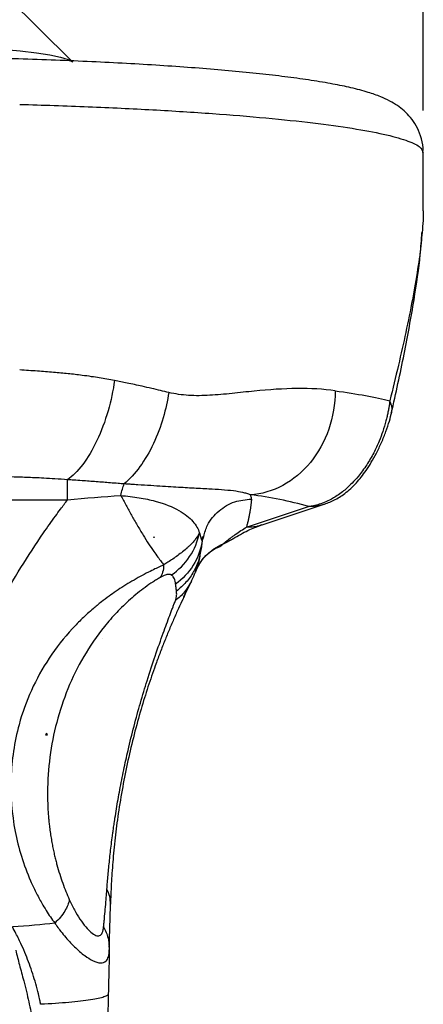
# Model space of a CAD drawing. Header units: millimetres. Extents: x 13 to 546, y 13 to 419.
# Tile 14 of 23: x 340 to 364, y 270 to 329. Entities that reach past the tile are written whole.
import ezdxf

# ---------------------------------------------------------------- set-up
doc = ezdxf.new("R2010")
doc.units = ezdxf.units.MM
doc.header["$LTSCALE"] = 2
doc.linetypes.add('SLD-Solid', pattern=[0])
doc.layers.add('DIMENSIONS', color=140, linetype='SLD-Solid', lineweight=25)
doc.styles.add('SLDTEXTSTYLE0', font='VERDANA.TTF')
doc.dimstyles.new('SLDDIMSTYLE1', dxfattribs={"dimtxt": 4.316016, "dimasz": 6.604, "dimexe": 0, "dimexo": 0.0625, "dimgap": 1.079004, "dimtad": 0, "dimtih": 1, "dimtoh": 1, "dimrnd": 1e-09, "dimzin": 4, "dimdsep": 46, "dimtxsty": 'SLDTEXTSTYLE0', "dimsah": 1, "dimcen": 0.09, "dimadec": 0, "dimazin": 1, "dimtfac": 1, "dimtofl": 0, "dimtmove": 0, "dimatfit": 3, "dimfxl": 0, "dimfrac": 2, "dimtolj": 1, "dimtzin": 12, "dimarcsym": 0})

# ---------------------------------------------------------------- blocks, each defined once
blk = doc.blocks.new('_D_5')
at = {"layer": 'DIMENSIONS'}
for p, q in [((293.777, 323.906), (293.777, 372.516)), ((363.777, 323.906), (363.777, 372.516)), ((293.777, 366.166), (317.739, 366.166)), ((323.587, 366.166), (322.138, 366.166)), ((322.138, 366.166), (322.138, 359.306)), ((336.412, 366.166), (337.862, 366.166)), ((337.862, 366.166), (337.862, 359.306)), ((363.777, 366.166), (342.261, 366.166)), ((322.138, 359.306), (323.587, 359.306)), ((337.862, 359.306), (336.412, 359.306))]:
    blk.add_line(p, q, dxfattribs=at)
for points in [[(293.777, 366.166), (300.381, 365.15), (300.381, 367.182)], [(363.777, 366.166), (357.173, 367.182), (357.173, 365.15)]]:
    blk.add_solid(points, dxfattribs=at)
at = {"layer": 'DIMENSIONS', "char_height": 4.2333, "attachment_point": 1, "style": 'SLDTEXTSTYLE0'}
for s, insert in [('70.0', (323.587, 372.509)), ('2.76', (323.587, 364.683))]:
    blk.add_mtext(s, dxfattribs=dict(at, insert=insert))

msp = doc.modelspace()

# ---------------------------------------------------------------- linework, layer by layer
for p, q in [((342.641, 326.882), (338.655, 330.837)), ((363.777, 317.869), (363.777, 321.366)), ((328.777, 300.487), (342.4, 300.486)), ((353.148, 298.84), (356.885, 300.072)), ((354.087, 298.979), (357.824, 300.211)), ((350.329, 298.502), (350.436, 298.141)), ((347.606, 298.214), (347.565, 298.214)), ((347.606, 298.248), (347.606, 298.214)), ((350.436, 298.141), (350.482, 297.986)), ((350.479, 298.139), (350.544, 298.292)), ((350.482, 297.986), (350.58, 298.28)), ((351.389, 297.634), (352.27, 298.099)), ((351.757, 297.837), (352.258, 298.092)), ((350.446, 297.646), (350.369, 297.277)), ((350.116, 296.258), (350.086, 296.133)), ((349.841, 295.574), (349.736, 295.414)), ((349.39, 294.645), (349.78, 295.465)), ((344.474, 292.127), (344.473, 292.127)), ((344.474, 292.127), (344.474, 292.129)), ((341.126, 286.335), (341.077, 286.335)), ((341.126, 286.335), (341.126, 286.456)), ((341.171, 286.335), (341.126, 286.335)), ((344.889, 273.587), (344.908, 273.412))]:
    msp.add_line(p, q)
at = {"flags": 128}
msp.add_lwpolyline([(338.412, 327.587), (339.545, 327.481), (340.526, 327.364), (341.342, 327.239), (341.982, 327.105), (342.436, 326.966), (342.699, 326.823), (342.715, 326.809)], dxfattribs=at)
msp.add_arc((351.003, 280.207), 20.717, 73.50645, 83.38795)
msp.add_ellipse((360.149, 280.797), major_axis=(17.421, -8.483), ratio=0.943705, start_param=2.958705, end_param=2.958788)
for points, knots in [([(363.755, 321.367), (363.761, 321.464), (363.782, 321.809), (363.636, 322.378), (363.365, 322.998), (363.008, 323.501), (362.613, 323.901), (362.191, 324.223), (361.724, 324.498), (361.156, 324.757), (360.413, 325.017), (359.48, 325.263), (358.344, 325.499), (357.086, 325.711), (355.675, 325.908), (354.157, 326.088), (352.524, 326.253), (350.778, 326.405), (348.923, 326.544), (346.966, 326.669), (344.917, 326.781), (342.785, 326.879), (340.58, 326.963), (338.313, 327.032), (336.564, 327.074), (335.571, 327.091), (335.361, 327.095)], [0, 0, 0, 0, 0.008438, 0.029858, 0.050446, 0.070958, 0.092272, 0.115626, 0.142924, 0.177337, 0.225125, 0.285817, 0.34113, 0.399655, 0.455521, 0.510056, 0.563856, 0.617206, 0.670264, 0.723121, 0.775837, 0.828452, 0.880991, 0.933476, 0.985921, 1, 1, 1, 1]), ([(339.521, 324.269), (340.909, 324.225), (343.686, 324.137), (347.567, 323.948), (351.16, 323.722), (354.391, 323.457), (357.214, 323.158), (359.582, 322.831), (361.46, 322.481), (362.803, 322.112), (363.633, 321.739), (363.721, 321.488), (363.764, 321.366)], [0, 0, 0, 0, 0.1005236, 0.2010472, 0.3015708, 0.4020944, 0.502618, 0.6031416, 0.7036652, 0.8041888, 0.9047124, 1, 1, 1, 1]), ([(363.765, 317.869), (363.768, 317.679), (363.775, 317.288), (363.727, 316.801), (363.702, 316.552)], [0, 0, 0, 0, 0.487941, 1, 1, 1, 1]), ([(363.702, 316.552), (363.687, 316.351), (363.638, 315.684), (363.443, 314.335), (363.134, 312.537), (362.738, 310.591), (362.285, 308.562), (361.942, 307.16), (361.768, 306.446)], [0, 0, 0, 0, 0.075442, 0.25043, 0.438546, 0.627898, 0.81023, 1, 1, 1, 1]), ([(361.863, 305.695), (362.127, 306.89), (362.646, 309.236), (363.22, 312.416), (363.588, 314.872), (363.664, 316.121), (363.69, 316.552)], [0, 0, 0, 0, 0.30526, 0.599599, 0.862029, 1, 1, 1, 1]), ([(345.22, 307.66), (345.067, 307.687), (344.763, 307.741), (344.303, 307.816), (343.808, 307.896), (343.186, 307.982), (342.426, 308.069), (341.532, 308.154), (340.564, 308.228), (339.879, 308.269), (339.521, 308.291)], [0, 0, 0, 0, 0.083756, 0.167085, 0.250006, 0.351055, 0.500017, 0.651219, 0.817916, 1, 1, 1, 1]), ([(345.22, 307.66), (345.138, 307.073), (345.008, 306.448), (344.651, 305.209), (344.424, 304.597), (343.902, 303.492), (343.608, 303), (343.004, 302.205), (342.695, 301.901), (342.401, 301.693)], [0, 0, 0, 0, 0.25, 0.25, 0.5, 0.5, 0.75, 0.75, 1, 1, 1, 1]), ([(348.48, 306.938), (348.316, 306.977), (347.977, 307.057), (347.443, 307.182), (346.774, 307.335), (346.031, 307.497), (345.472, 307.61), (345.22, 307.66)], [0, 0, 0, 0, 0.155701, 0.322346, 0.500009, 0.774593, 1, 1, 1, 1]), ([(348.48, 306.938), (348.409, 306.453), (348.299, 305.938), (347.992, 304.894), (347.794, 304.365), (347.32, 303.364), (347.044, 302.891), (346.446, 302.065), (346.125, 301.712), (345.803, 301.435)], [0, 0, 0, 0, 0.25, 0.25, 0.5, 0.5, 0.75, 0.75, 1, 1, 1, 1]), ([(358.481, 307.04), (357.776, 307.139), (357.007, 307.185), (355.373, 307.169), (354.508, 307.107), (353.179, 306.976), (352.73, 306.926), (351.834, 306.834), (351.386, 306.792), (350.509, 306.743), (350.081, 306.737), (349.466, 306.775), (349.267, 306.796), (348.872, 306.854), (348.678, 306.892), (348.48, 306.938)], [0, 0, 0, 0, 0.25, 0.25, 0.5, 0.5, 0.625, 0.625, 0.75, 0.75, 0.875, 0.875, 0.9375, 0.9375, 1, 1, 1, 1]), ([(358.481, 307.04), (358.481, 306.258), (358.348, 305.469), (357.838, 303.995), (357.461, 303.312), (356.518, 302.154), (355.953, 301.68), (354.722, 301.014), (354.055, 300.823), (353.389, 300.787)], [0, 0, 0, 0, 0.25, 0.25, 0.5, 0.5, 0.75, 0.75, 1, 1, 1, 1]), ([(361.768, 306.446), (361.759, 306.371), (361.74, 306.219), (361.702, 305.985), (361.656, 305.742), (361.6, 305.49), (361.504, 305.107), (361.354, 304.607), (361.11, 303.958), (360.79, 303.274), (360.371, 302.554), (359.928, 301.949), (359.458, 301.428), (358.956, 300.974), (358.427, 300.61), (357.938, 300.361), (357.539, 300.212), (357.194, 300.119), (356.983, 300.087), (356.885, 300.072)], [0, 0, 0, 0, 0.023451, 0.047622, 0.072563, 0.098343, 0.124956, 0.189232, 0.249841, 0.325062, 0.408963, 0.50016, 0.5655, 0.649315, 0.750153, 0.82512, 0.891419, 0.949591, 1, 1, 1, 1]), ([(361.85, 305.73), (361.863, 305.76), (361.96, 305.976), (361.857, 306.228), (361.768, 306.446)], [0, 0, 0, 0, 0.137968, 1, 1, 1, 1]), ([(357.762, 300.191), (357.981, 300.272), (358.451, 300.447), (359.098, 300.866), (359.729, 301.441), (360.36, 302.236), (360.876, 303.099), (361.273, 303.934), (361.539, 304.596), (361.749, 305.226), (361.837, 305.584), (361.88, 305.761)], [0, 0, 0, 0, 0.117339, 0.252458, 0.407401, 0.539109, 0.686111, 0.76474, 0.844299, 0.92289, 1, 1, 1, 1]), ([(342.401, 301.693), (342.146, 301.71), (341.672, 301.743), (341.011, 301.78), (340.278, 301.815), (339.428, 301.847), (338.127, 301.884), (336.456, 301.914), (335.12, 301.924), (334.422, 301.929)], [0, 0, 0, 0, 0.096406, 0.179738, 0.250002, 0.373348, 0.50001, 0.739141, 1, 1, 1, 1]), ([(342.4, 300.486), (342.4, 300.752), (342.401, 300.993), (342.401, 301.402), (342.401, 301.57), (342.401, 301.693)], [0, 0, 0, 0, 0.5, 0.5, 1, 1, 1, 1]), ([(345.803, 301.435), (345.68, 301.445), (345.403, 301.467), (344.987, 301.501), (344.55, 301.536), (343.983, 301.58), (343.391, 301.625), (342.815, 301.665), (342.526, 301.685), (342.401, 301.693)], [0, 0, 0, 0, 0.111337, 0.250002, 0.372958, 0.500007, 0.749997, 0.891429, 1, 1, 1, 1]), ([(353.389, 300.787), (353.354, 300.799), (353.285, 300.823), (353.135, 300.869), (352.854, 300.94), (352.374, 301.021), (351.696, 301.084), (350.871, 301.131), (349.931, 301.179), (348.781, 301.246), (347.662, 301.32), (346.76, 301.377), (346.28, 301.407), (346.004, 301.423), (345.864, 301.431), (345.803, 301.435)], [0, 0, 0, 0, 0.03125, 0.062501, 0.125, 0.249983, 0.383465, 0.499987, 0.631693, 0.749997, 0.874998, 0.937499, 0.96875, 0.986244, 1, 1, 1, 1]), ([(337.196, 291.985), (337.3, 292.2), (337.484, 292.581), (337.86, 293.336), (338.534, 294.614), (339.579, 296.422), (340.711, 298.158), (341.525, 299.312), (342.013, 299.973), (342.26, 300.3), (342.4, 300.486)], [0, 0, 0, 0, 0.070553, 0.125, 0.249998, 0.499998, 0.749999, 0.875, 0.92881, 1, 1, 1, 1]), ([(345.594, 300.739), (345.98, 300.71), (346.351, 300.665), (347.042, 300.552), (347.363, 300.483), (348.241, 300.248), (348.712, 300.056), (349.451, 299.638), (349.723, 299.413), (350.122, 298.956), (350.249, 298.723), (350.329, 298.502)], [0, 0, 0, 0, 0.125, 0.125, 0.25, 0.25, 0.5, 0.5, 0.75, 0.75, 1, 1, 1, 1]), ([(345.594, 300.739), (345.646, 300.641), (345.752, 300.442), (345.912, 300.146), (346.075, 299.849), (346.242, 299.55), (346.412, 299.251), (346.586, 298.952), (346.762, 298.655), (346.991, 298.274), (347.263, 297.841), (347.56, 297.401), (347.811, 297.049), (348.01, 296.779), (348.123, 296.631), (348.172, 296.565)], [0, 0, 0, 0, 0.056484, 0.114667, 0.174557, 0.236162, 0.299493, 0.364567, 0.431401, 0.500014, 0.629373, 0.750011, 0.851414, 0.934804, 1, 1, 1, 1]), ([(350.58, 298.28), (350.643, 298.515), (350.802, 299.105), (351.464, 299.859), (352.4, 300.427), (353.107, 300.496), (353.448, 300.53)], [0, 0, 0, 0, 0.184539, 0.463952, 0.741456, 1, 1, 1, 1]), ([(353.448, 300.53), (353.444, 300.483), (353.439, 300.421), (353.433, 300.365), (353.431, 300.34), (353.43, 300.329), (353.429, 300.324), (353.429, 300.321), (353.429, 300.32), (353.429, 300.319), (353.429, 300.319), (353.425, 300.283), (353.42, 300.231), (353.412, 300.169), (353.409, 300.143), (353.407, 300.125), (353.406, 300.116), (353.396, 300.038), (353.381, 299.933), (353.361, 299.809), (353.351, 299.747), (353.345, 299.716), (353.343, 299.7), (353.342, 299.694), (353.341, 299.689), (353.34, 299.687), (353.327, 299.61), (353.306, 299.501), (353.281, 299.38), (353.268, 299.32), (353.261, 299.291), (353.258, 299.277), (353.257, 299.27), (353.256, 299.266), (353.255, 299.264), (353.248, 299.231), (353.236, 299.181), (353.22, 299.118), (353.212, 299.085), (353.207, 299.068), (353.205, 299.059), (353.204, 299.055), (353.204, 299.053), (353.203, 299.052), (353.203, 299.052), (353.203, 299.051), (353.191, 299.004), (353.173, 298.934), (353.148, 298.84)], [0, 0, 0, 0, 0.0625, 0.09375, 0.109375, 0.117187, 0.121094, 0.123047, 0.124023, 0.124023, 0.125, 0.125, 0.1875, 0.21875, 0.234375, 0.234375, 0.25, 0.25, 0.375, 0.4375, 0.46875, 0.484375, 0.492188, 0.496094, 0.496094, 0.5, 0.5, 0.625, 0.6875, 0.71875, 0.734375, 0.742188, 0.746094, 0.746094, 0.75, 0.75, 0.8125, 0.84375, 0.859375, 0.867188, 0.871094, 0.873047, 0.874023, 0.874512, 0.874512, 0.875, 0.875, 1, 1, 1, 1]), ([(353.448, 300.53), (353.45, 300.549), (353.45, 300.578), (353.447, 300.612), (353.445, 300.63), (353.443, 300.638), (353.442, 300.643), (353.442, 300.645), (353.442, 300.646), (353.442, 300.646), (353.432, 300.697), (353.414, 300.743), (353.389, 300.787)], [0, 0, 0, 0, 0.25, 0.375, 0.4375, 0.46875, 0.484375, 0.492187, 0.492187, 0.5, 0.5, 1, 1, 1, 1]), ([(350.329, 298.502), (350.31, 298.465), (350.273, 298.394), (350.207, 298.287), (350.136, 298.184), (350.061, 298.086), (349.983, 297.992), (349.903, 297.902), (349.823, 297.818), (349.745, 297.74), (349.67, 297.668), (349.535, 297.542), (349.328, 297.365), (349.031, 297.139), (348.734, 296.928), (348.449, 296.736), (348.26, 296.619), (348.172, 296.565)], [0, 0, 0, 0, 0.065423, 0.127644, 0.186579, 0.242153, 0.294269, 0.342856, 0.387818, 0.429053, 0.466464, 0.499944, 0.621134, 0.732576, 0.833561, 0.922973, 1, 1, 1, 1]), ([(348.641, 295.962), (349.061, 296.248), (349.442, 296.628), (350.027, 297.507), (350.229, 298.005), (350.329, 298.502)], [0, 0, 0, 0, 0.5, 0.5, 1, 1, 1, 1]), ([(351.757, 297.837), (351.811, 297.882), (351.912, 297.967), (352.052, 298.078), (352.188, 298.184), (352.329, 298.289), (352.545, 298.446), (352.823, 298.637), (353.04, 298.772), (353.148, 298.84)], [0, 0, 0, 0, 0.10858, 0.203819, 0.285715, 0.390517, 0.500001, 0.749586, 1, 1, 1, 1]), ([(352.336, 298.145), (352.642, 298.322), (353.256, 298.678), (353.8, 298.875), (354.073, 298.974)], [0, 0, 0, 0, 0.499803, 1, 1, 1, 1]), ([(354.083, 298.988), (354.063, 298.978), (353.78, 298.836), (353.452, 298.838), (353.148, 298.84)], [0, 0, 0, 0, 0.07094, 1, 1, 1, 1]), ([(350.482, 297.986), (350.407, 297.49), (350.227, 296.99), (349.676, 296.1), (349.306, 295.713), (348.893, 295.419)], [0, 0, 0, 0, 0.5, 0.5, 1, 1, 1, 1]), ([(352.258, 298.092), (352.261, 298.094), (352.293, 298.11), (352.318, 298.135), (352.341, 298.158)], [0, 0, 0, 0, 0.103061, 1, 1, 1, 1]), ([(350.061, 296.094), (350.162, 296.314), (350.37, 296.767), (350.798, 297.225), (351.128, 297.47), (351.243, 297.52), (351.273, 297.533)], [0, 0, 0, 0, 0.277517, 0.569403, 0.887578, 1, 1, 1, 1]), ([(350.086, 296.133), (350.218, 296.479), (350.427, 296.827), (350.999, 297.428), (351.361, 297.677), (351.757, 297.837)], [0, 0, 0, 0, 0.5, 0.5, 1, 1, 1, 1]), ([(351.264, 297.551), (351.335, 297.578), (351.536, 297.653), (351.67, 297.765), (351.757, 297.837)], [0, 0, 0, 0, 0.3500927, 1, 1, 1, 1]), ([(350.369, 297.277), (350.346, 297.147), (350.277, 296.759), (349.991, 296.157), (349.545, 295.503), (349.144, 295.159), (348.945, 294.989)], [0, 0, 0, 0, 0.143918, 0.431193, 0.718472, 1, 1, 1, 1]), ([(349.822, 295.535), (349.964, 295.862), (350.274, 296.571), (350.349, 297.034), (350.39, 297.282)], [0, 0, 0, 0, 0.4621379, 1, 1, 1, 1]), ([(348.172, 296.565), (348.101, 296.533), (347.93, 296.454), (347.625, 296.312), (347.227, 296.116), (346.763, 295.872), (346.27, 295.592), (345.785, 295.295), (345.325, 294.995), (344.872, 294.678), (344.411, 294.327), (343.868, 293.881), (343.283, 293.351), (342.347, 292.396), (341.242, 290.988), (340.168, 289.039), (339.307, 286.633), (338.874, 283.75), (339.088, 281.064), (339.605, 279.008), (340.055, 277.799), (340.491, 276.872), (340.806, 276.286), (341.103, 275.791), (341.363, 275.391), (341.542, 275.144), (341.63, 275.022)], [0, 0, 0, 0, 0.009929, 0.023755, 0.041334, 0.06249, 0.083779, 0.10458, 0.124964, 0.143539, 0.164412, 0.187545, 0.219541, 0.250075, 0.333668, 0.41689, 0.500375, 0.624513, 0.750054, 0.811048, 0.875025, 0.905296, 0.937509, 0.958743, 0.979572, 1, 1, 1, 1]), ([(347.966, 295.812), (347.893, 295.768), (347.746, 295.682), (347.443, 295.489), (346.907, 295.118), (346.157, 294.512), (345.336, 293.716), (344.352, 292.586), (343.319, 291.07), (342.373, 289.135), (341.699, 287.107), (341.292, 285.017), (341.173, 283.25), (341.206, 282.018), (341.25, 281.419), (341.283, 281.071), (341.303, 280.897), (341.315, 280.797)], [0, 0, 0, 0, 0.015633, 0.031263, 0.062506, 0.124917, 0.187396, 0.249928, 0.374883, 0.499904, 0.624957, 0.749955, 0.874955, 0.937474, 0.968737, 0.98205, 1, 1, 1, 1]), ([(348.641, 295.962), (348.629, 295.968), (348.605, 295.98), (348.551, 296), (348.456, 296.005), (348.309, 295.973), (348.158, 295.912), (348.067, 295.867), (348.011, 295.837), (347.981, 295.82), (347.966, 295.812)], [0, 0, 0, 0, 0.1251404, 0.2501985, 0.5003578, 0.7500847, 0.8749638, 0.9374692, 0.968727, 1, 1, 1, 1]), ([(348.893, 295.419), (348.889, 295.447), (348.881, 295.504), (348.858, 295.611), (348.821, 295.735), (348.762, 295.843), (348.7, 295.916), (348.661, 295.947), (348.641, 295.962)], [0, 0, 0, 0, 0.125002, 0.250004, 0.500008, 0.75, 0.875001, 1, 1, 1, 1]), ([(349.736, 295.414), (349.641, 295.252), (349.418, 294.873), (349.075, 294.586), (348.879, 294.421)], [0, 0, 0, 0, 0.42702, 1, 1, 1, 1]), ([(348.879, 294.421), (348.89, 294.453), (348.913, 294.516), (348.938, 294.624), (348.954, 294.745), (348.957, 294.874), (348.949, 294.951), (348.945, 294.989)], [0, 0, 0, 0, 0.124998, 0.250008, 0.499994, 0.749995, 1, 1, 1, 1]), ([(348.945, 294.989), (348.936, 295.063), (348.918, 295.209), (348.901, 295.349), (348.893, 295.419)], [0, 0, 0, 0, 0.500595, 1, 1, 1, 1]), ([(349.464, 294.802), (349.421, 294.714), (349.293, 294.446), (349.063, 293.946), (348.777, 293.305), (348.491, 292.632), (348.212, 291.945), (347.941, 291.247), (347.616, 290.369), (347.24, 289.275), (346.808, 287.887), (346.396, 286.393), (346.019, 284.808), (345.696, 283.195), (345.439, 281.627), (345.243, 280.109), (345.13, 278.932), (345.063, 278.023), (345.024, 277.376), (344.995, 276.749), (344.983, 276.351), (344.977, 276.153)], [0, 0, 0, 0, 0.026803, 0.081537, 0.136231, 0.188544, 0.235708, 0.280778, 0.32396, 0.393483, 0.459164, 0.527404, 0.594366, 0.660817, 0.72957, 0.795149, 0.864774, 0.898037, 0.932398, 0.966199, 1, 1, 1, 1]), ([(345.168, 280.797), (345.183, 280.902), (345.208, 281.081), (345.264, 281.443), (345.364, 282.076), (345.532, 283.039), (345.766, 284.227), (346.053, 285.525), (346.394, 286.904), (346.786, 288.321), (347.222, 289.762), (347.693, 291.19), (348.071, 292.258), (348.352, 293.024), (348.51, 293.447), (348.63, 293.768), (348.714, 293.988), (348.796, 294.207), (348.85, 294.345), (348.879, 294.421)], [0, 0, 0, 0, 0.018236, 0.03127, 0.062537, 0.12503, 0.188206, 0.249985, 0.329078, 0.411439, 0.49998, 0.617374, 0.74987, 0.810796, 0.87493, 0.905658, 0.937465, 0.965542, 1, 1, 1, 1]), ([(341.315, 280.797), (341.331, 280.67), (341.364, 280.421), (341.422, 280.058), (341.483, 279.714), (341.548, 279.389), (341.616, 279.083), (341.686, 278.796), (341.785, 278.421), (341.92, 277.961), (342.101, 277.427), (342.294, 276.92), (342.434, 276.601), (342.503, 276.444)], [0, 0, 0, 0, 0.082394, 0.16112, 0.236186, 0.307599, 0.375372, 0.439514, 0.500041, 0.629824, 0.756293, 0.879622, 1, 1, 1, 1]), ([(344.763, 277.064), (344.774, 277.202), (344.795, 277.477), (344.844, 278.051), (344.917, 278.802), (345.009, 279.603), (345.084, 280.191), (345.131, 280.535), (345.155, 280.71), (345.168, 280.797)], [0, 0, 0, 0, 0.125015, 0.250031, 0.500012, 0.749972, 0.874982, 0.93749, 1, 1, 1, 1]), ([(344.565, 274.805), (344.573, 274.887), (344.59, 275.052), (344.623, 275.395), (344.664, 275.844), (344.705, 276.329), (344.738, 276.739), (344.755, 276.956), (344.763, 277.064)], [0, 0, 0, 0, 0.1250064, 0.2500134, 0.5000075, 0.7499913, 0.8749975, 1, 1, 1, 1]), ([(342.503, 276.444), (342.468, 276.225), (342.375, 275.986), (342.078, 275.501), (341.873, 275.255), (341.63, 275.022)], [0, 0, 0, 0, 0.5, 0.5, 1, 1, 1, 1]), ([(342.503, 276.444), (342.553, 276.336), (342.654, 276.12), (342.867, 275.71), (343.147, 275.243), (343.485, 274.782), (343.813, 274.443), (344.102, 274.255), (344.336, 274.242), (344.456, 274.371), (344.511, 274.517), (344.534, 274.6), (344.552, 274.695), (344.56, 274.767), (344.565, 274.805)], [0, 0, 0, 0, 0.0625382, 0.1250535, 0.2500676, 0.3785573, 0.5001796, 0.6273412, 0.7501263, 0.8749614, 0.9062213, 0.9374836, 0.9667008, 1, 1, 1, 1]), ([(344.907, 273.573), (344.918, 273.961), (344.94, 274.74), (344.965, 275.704), (344.978, 276.187)], [0, 0, 0, 0, 0.497784, 1, 1, 1, 1]), ([(340.779, 270.139), (340.762, 270.222), (340.72, 270.431), (340.627, 270.845), (340.49, 271.375), (340.31, 271.975), (340.111, 272.555), (339.887, 273.133), (339.621, 273.748), (339.348, 274.304), (339.154, 274.661), (339.083, 274.79)], [0, 0, 0, 0, 0.049222, 0.125001, 0.249997, 0.373687, 0.499998, 0.619498, 0.749999, 0.909181, 1, 1, 1, 1]), ([(341.63, 275.022), (341.656, 274.984), (341.752, 274.847), (341.944, 274.58), (342.311, 274.119), (342.829, 273.559), (343.403, 273.067), (343.95, 272.727), (344.402, 272.587), (344.71, 272.694), (344.854, 272.95), (344.895, 273.188), (344.906, 273.338), (344.908, 273.39), (344.908, 273.412)], [0, 0, 0, 0, 0.016993, 0.062492, 0.124979, 0.249881, 0.387593, 0.499834, 0.647501, 0.785864, 0.892904, 0.964292, 0.985126, 1, 1, 1, 1]), ([(344.565, 274.805), (344.671, 274.58), (344.857, 274.187), (344.88, 273.767), (344.889, 273.587)], [0, 0, 0, 0, 0.569974, 1, 1, 1, 1]), ([(339.283, 273.386), (339.318, 273.243), (339.391, 272.949), (339.509, 272.5), (339.634, 272.031), (339.775, 271.499), (339.922, 270.916), (340.068, 270.297), (340.15, 269.891), (340.191, 269.692)], [0, 0, 0, 0, 0.116705, 0.238953, 0.366729, 0.500007, 0.673902, 0.840524, 1, 1, 1, 1]), ([(344.846, 270.775), (344.845, 270.709), (344.758, 270.642), (344.402, 270.516), (344.132, 270.455), (343.423, 270.345), (342.983, 270.294), (341.969, 270.207), (341.395, 270.169), (340.779, 270.139)], [0, 0, 0, 0, 0.25, 0.25, 0.5, 0.5, 0.75, 0.75, 1, 1, 1, 1])]:
    msp.add_open_spline(points, degree=3, knots=knots)
for points in [[(358.481, 307.04), (359.819, 306.853), (360.923, 306.653), (361.768, 306.446)], [(345.594, 300.739), (345.653, 301.008), (345.724, 301.249), (345.803, 301.435)], [(342.4, 300.486), (343.477, 300.593), (344.556, 300.681), (345.594, 300.739)], [(357.76, 300.191), (357.477, 300.105), (357.181, 300.065), (356.885, 300.072)], [(347.565, 298.214), (347.579, 298.225), (347.592, 298.237), (347.606, 298.248)], [(350.482, 297.986), (350.476, 297.931), (350.464, 297.819), (350.452, 297.704), (350.446, 297.646)], [(348.172, 296.565), (348.164, 296.241), (348.09, 295.983), (347.966, 295.812)], [(341.126, 286.456), (341.11, 286.416), (341.094, 286.375), (341.077, 286.335)], [(341.126, 286.456), (341.141, 286.414), (341.156, 286.374), (341.171, 286.335)], [(344.977, 276.153), (344.985, 276.46), (344.911, 276.773), (344.763, 277.064)], [(341.63, 275.022), (340.86, 274.923), (339.991, 274.846), (339.083, 274.79)], [(344.908, 273.412), (344.898, 272.973), (344.877, 272.095), (344.856, 271.215), (344.846, 270.775)], [(344.846, 270.775), (344.832, 270.157), (344.805, 268.92), (344.779, 267.682), (344.766, 267.063)]]:
    msp.add_open_spline(points, degree=3)

# ---------------------------------------------------------------- dimensions: what is measured, and where the dimension line sits
at = {"layer": 'DIMENSIONS'}
dim = msp.add_linear_dim(base=(363.777, 366.166), p1=(293.777, 321.366), p2=(363.777, 321.366), angle=0, dimstyle='SLDDIMSTYLE1', dxfattribs=at)
dim.commit()
dim.dimension.update_dxf_attribs({"geometry": '_D_5', "text_midpoint": (330, 366.166), "dimtype": 160})

doc.saveas('drawing.dxf')
